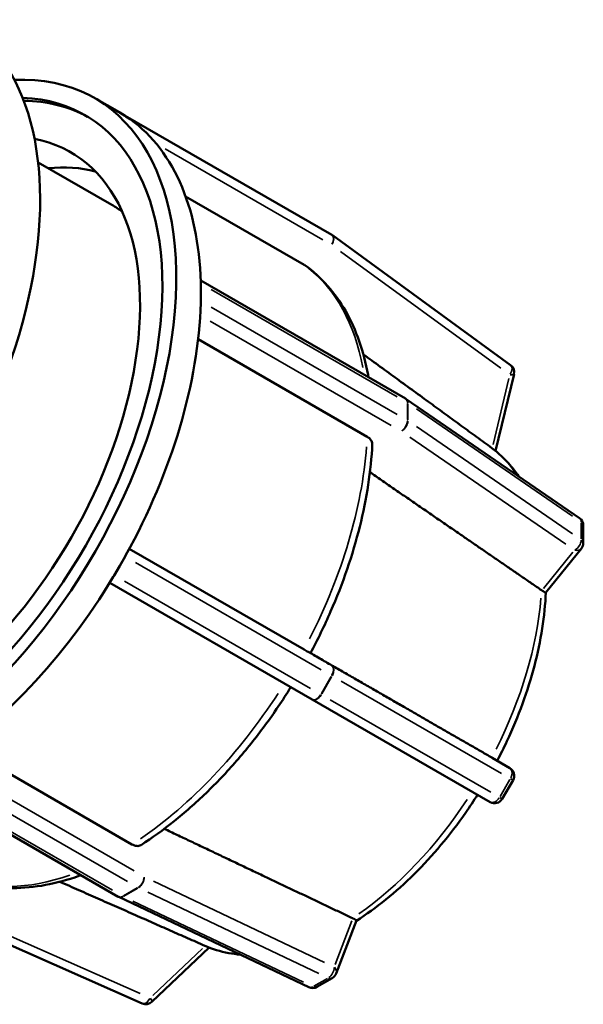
# Model space of a CAD drawing. Header units: millimetres. Extents: x 0 to 898, y -84 to 594.
# Tile 8 of 9: x 638 to 679, y 440 to 512. Entities that reach past the tile are written whole.
import ezdxf

# ---------------------------------------------------------------- set-up
doc = ezdxf.new("R2010")
doc.units = ezdxf.units.MM
doc.layers.add('Visible (ANSI)', color=7, linetype='Continuous', lineweight=50)
doc.layers.add('Visible Narrow (ANSI)', color=7, linetype='Continuous', lineweight=35)

msp = doc.modelspace()

# ---------------------------------------------------------------- linework, layer by layer
at = {"layer": 'Visible (ANSI)'}
for p, q in [((643.934, 505.846), (645.723, 504.816)), ((645.357, 505.028), (660.378, 496.379)), ((645.75, 504.8), (645.358, 505.028)), ((646.143, 504.572), (645.75, 504.8)), ((639.818, 501.177), (645.168, 498.097)), ((659.153, 493.744), (650.546, 498.701)), ((660.379, 496.377), (661.164, 495.922)), ((674.177, 486.452), (661.22, 495.886)), ((651.639, 492.591), (666.54, 484.01)), ((651.653, 491.723), (651.653, 492.365)), ((651.653, 491.082), (651.653, 491.723)), ((663.745, 481.242), (651.451, 488.321)), ((673.088, 480.206), (674.423, 485.786)), ((666.583, 483.983), (679.186, 475.333)), ((679.464, 474.806), (679.464, 473.522)), ((646.448, 473.098), (659.153, 465.781)), ((676.734, 469.925), (679.321, 473.119)), ((645.75, 471.849), (646.143, 472.529)), ((645.358, 471.169), (645.75, 471.849)), ((659.739, 462.15), (645.021, 470.626)), ((672.696, 454.693), (659.739, 462.15)), ((634.355, 458.697), (646.643, 451.621)), ((674.123, 457.159), (672.843, 457.909)), ((645.646, 447.818), (630.744, 456.399)), ((674.354, 456.287), (673.569, 454.927)), ((659.503, 441.238), (645.691, 447.794)), ((632.725, 446.528), (647.391, 440.055)), ((661.484, 442.225), (662.965, 446.076)), ((648.089, 440.175), (652.254, 444.123)), ((661.207, 441.901), (660.096, 441.261))]:
    msp.add_line(p, q, dxfattribs=at)
for centre, start, end in [((660.843, 495.368), 53.9434, 59.87236), ((673.8, 485.935), 346.54601, 53.9434), ((666.221, 483.455), 55.53877, 60.06401), ((678.824, 474.806), 0, 55.53877), ((678.824, 473.522), 321.00096, 0), ((673.8, 456.607), 329.99996, 59.66988), ((673.015, 455.247), 240.07667, 329.99996), ((645.966, 448.372), 240.06401, 244.60591), ((660.887, 442.455), 299.93599, 338.96791), ((659.777, 441.816), 244.60591, 299.93599), ((647.649, 440.64), 246.18316, 313.46429)]:
    msp.add_arc(centre, 0.64, start, end, dxfattribs=at)
for centre, major_axis, start_param, end_param in [((619.812, 486.849), (-14.222, -24.698), 0, 3.141593), ((629.711, 481.149), (14.222, 24.698), 2.787562, 6.637216), ((629.711, 481.149), (13.511, 23.463), 2.846407, 6.578371), ((630.1, 480.925), (13.511, 23.463), 0.014337, 0.313144), ((645.038, 504.474), (0.319, 0.555), 6.281252, 6.35088), ((631.5, 480.118), (14.222, 24.698), 6.281252, 6.283185), ((631.5, 480.118), (14.222, 24.698), 6.24888, 6.281252), ((645.823, 504.018), (0.319, 0.555), 6.064815, 6.281252), ((631.5, 480.118), (14.222, 24.698), 5.528225, 6.24888), ((630.1, 480.925), (12.089, 20.993), 2.942932, 6.481846), ((633.989, 478.685), (12.089, 20.993), 0.160924, 0.390642), ((633.989, 478.685), (11.178, 19.411), 6.211749, 6.283185), ((651.2, 492.105), (-0.319, -0.555), 2.354261, 2.570697), ((631.5, 480.118), (-14.222, -24.698), 2.354261, 2.386633), ((631.5, 480.118), (-14.222, -24.698), 2.321889, 2.354261), ((631.5, 480.118), (-14.222, -24.698), 1.601235, 2.321889), ((651.2, 490.821), (-0.319, -0.555), 2.137824, 2.354261), ((631.5, 480.118), (-14.222, -24.698), 1.568863, 1.601235), ((645.823, 472.714), (-0.319, -0.555), 1.568863, 1.785299), ((631.5, 480.118), (-14.222, -24.698), 1.536491, 1.568863), ((631.5, 480.118), (-14.222, -24.698), 0.815836, 1.536491), ((645.038, 471.355), (-0.319, -0.555), 1.352426, 1.568863)]:
    msp.add_ellipse(centre, major_axis=major_axis, ratio=0.578093, start_param=start_param, end_param=end_param, dxfattribs=at)
for points in [[(659.224, 493.698), (659.2, 493.715), (659.177, 493.731), (659.153, 493.744)], [(672.822, 480.414), (672.819, 480.416), (672.816, 480.418), (672.812, 480.421)], [(676.451, 470.069), (676.443, 470.076), (676.434, 470.082), (676.424, 470.088)], [(672.812, 457.926), (672.822, 457.921), (672.831, 457.915), (672.84, 457.91)], [(672.84, 457.91), (672.841, 457.91), (672.842, 457.909), (672.843, 457.909)], [(662.667, 446.26), (662.677, 446.255), (662.687, 446.251), (662.697, 446.246)], [(651.932, 444.254), (651.933, 444.253), (651.935, 444.252), (651.937, 444.252)]]:
    msp.add_open_spline(points, degree=3, dxfattribs=at)
for points, knots in [([(659.224, 493.698), (659.82, 493.271), (660.369, 492.773), (661.359, 491.652), (661.801, 491.03), (662.57, 489.68), (662.898, 488.952), (663.44, 487.408), (663.655, 486.591), (663.823, 485.679), (663.834, 485.621), (663.844, 485.562)], [0.8409914, 0.8409914, 0.8409914, 0.8409914, 0.9756823, 0.9756823, 1.1103732, 1.1103732, 1.2450641, 1.2450641, 1.379755, 1.379755, 1.3889571, 1.3889571, 1.3889571, 1.3889571]), ([(664.119, 480.701), (664.119, 480.708), (664.119, 480.714), (664.119, 480.812), (664.082, 480.919), (663.962, 481.087), (663.856, 481.178), (663.745, 481.242)], [-0.09817514, -0.09817514, -0.09817514, -0.09817514, -0.09477078, -0.09477078, -0.04736666, -0.04736666, 0, 0, 0, 0]), ([(664.119, 480.701), (664.073, 479.738), (663.973, 478.751), (663.667, 476.746), (663.462, 475.728), (662.949, 473.678), (662.643, 472.646), (661.935, 470.584), (661.533, 469.554), (660.641, 467.515), (660.151, 466.505), (659.621, 465.513)], [1.6272604, 1.6272604, 1.6272604, 1.6272604, 1.7616913, 1.7616913, 1.8961223, 1.8961223, 2.0305533, 2.0305533, 2.1649843, 2.1649843, 2.2994153, 2.2994153, 2.2994153, 2.2994153]), ([(672.822, 480.414), (673.305, 480.052), (673.748, 479.633), (674.358, 478.917), (674.557, 478.656), (674.743, 478.383)], [0.8535414, 0.8535414, 0.8535414, 0.8535414, 0.9865811, 0.9865811, 1.056978, 1.056978, 1.056978, 1.056978]), ([(676.74, 469.932), (676.667, 468.22), (676.383, 466.419), (675.424, 462.765), (674.747, 460.913), (673.681, 458.636), (673.447, 458.165), (673.202, 457.698)], [1.6208384, 1.6208384, 1.6208384, 1.6208384, 1.9142959, 1.9142959, 2.2088558, 2.2088558, 2.2864601, 2.2864601, 2.2864601, 2.2864601]), ([(676.734, 469.925), (676.728, 469.917), (676.716, 469.916), (676.669, 469.932), (676.63, 469.952), (676.555, 469.998), (676.53, 470.014), (676.487, 470.044), (676.469, 470.056), (676.451, 470.069)], [-0.20523666, -0.20523666, -0.20523666, -0.20523666, -0.17704994, -0.17704994, -0.14319916, -0.14319916, -0.12882892, -0.12882892, -0.12007383, -0.12007383, -0.12007383, -0.12007383]), ([(659.153, 465.781), (659.265, 465.717), (659.378, 465.652), (659.523, 465.569), (659.582, 465.535), (659.615, 465.516), (659.62, 465.514), (659.62, 465.514)], [0, 0, 0, 0, 0.0473667, 0.0473667, 0.0947708, 0.0947708, 0.1152317, 0.1152317, 0.1152317, 0.1152317]), ([(658.193, 463.04), (657.6, 462.088), (656.972, 461.16), (655.653, 459.37), (654.962, 458.508), (653.532, 456.865), (652.791, 456.084), (651.273, 454.618), (650.495, 453.932), (648.913, 452.668), (648.109, 452.089), (647.299, 451.569)], [2.4131887, 2.4131887, 2.4131887, 2.4131887, 2.5474052, 2.5474052, 2.681837, 2.681837, 2.8162687, 2.8162687, 2.9507005, 2.9507005, 3.0851322, 3.0851322, 3.0851322, 3.0851322]), ([(671.773, 455.224), (671.494, 454.784), (671.206, 454.351), (669.772, 452.294), (668.507, 450.783), (665.824, 448.129), (664.407, 446.984), (662.962, 446.068)], [2.4266834, 2.4266834, 2.4266834, 2.4266834, 2.5034157, 2.5034157, 2.7979755, 2.7979755, 3.0914877, 3.0914877, 3.0914877, 3.0914877]), ([(646.643, 451.621), (646.755, 451.557), (646.886, 451.511), (647.092, 451.491), (647.204, 451.514), (647.288, 451.563), (647.293, 451.566), (647.299, 451.569)], [0, 0, 0, 0, 0.04736666, 0.04736666, 0.09477078, 0.09477078, 0.09795901, 0.09795901, 0.09795901, 0.09795901]), ([(642.936, 449.378), (642.887, 449.361), (642.838, 449.343), (641.971, 449.038), (641.158, 448.817), (639.551, 448.52), (638.758, 448.442), (637.206, 448.439), (636.447, 448.512), (634.984, 448.815), (634.279, 449.044), (633.613, 449.35)], [3.3245491, 3.3245491, 3.3245491, 3.3245491, 3.3326308, 3.3326308, 3.4673228, 3.4673228, 3.6020148, 3.6020148, 3.7367068, 3.7367068, 3.8713987, 3.8713987, 3.8713987, 3.8713987]), ([(662.697, 446.246), (662.699, 446.246), (662.7, 446.245), (662.725, 446.234), (662.746, 446.224), (662.798, 446.199), (662.826, 446.185), (662.912, 446.137), (662.948, 446.112), (662.966, 446.087), (662.967, 446.081), (662.965, 446.076)], [-0.10772231, -0.10772231, -0.10772231, -0.10772231, -0.10729005, -0.10729005, -0.1006587, -0.1006587, -0.08992777, -0.08992777, -0.06225228, -0.06225228, -0.05141806, -0.05141806, -0.05141806, -0.05141806]), ([(654.517, 443.604), (654.234, 443.63), (653.954, 443.669), (653.074, 443.835), (652.491, 444.012), (651.937, 444.252)], [3.6650502, 3.6650502, 3.6650502, 3.6650502, 3.7258341, 3.7258341, 3.8588497, 3.8588497, 3.8588497, 3.8588497])]:
    msp.add_open_spline(points, degree=3, knots=knots, dxfattribs=at)
for points, weights in [([(672.812, 480.421), (668.275, 483.726), (663.469, 487.226)], [1, 1.00058277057, 1.00034330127]), ([(676.424, 470.088), (670.428, 474.205), (663.944, 478.657)], [1, 1.00079200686, 1.00006538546]), ([(659.623, 465.517), (666.482, 461.57), (672.812, 457.926)], [1.00002537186, 1.00081320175, 1]), ([(648.993, 452.748), (656.097, 449.378), (662.667, 446.26)], [1.0000659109, 1.0007917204, 1]), ([(641.398, 448.901), (646.816, 446.511), (651.932, 444.254)], [1.00034527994, 1.00058034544, 1])]:
    msp.add_rational_spline(points, weights, degree=2, dxfattribs=at)
at = {"layer": 'Visible Narrow (ANSI)'}
for p, q in [((646.109, 504.595), (659.627, 496.811)), ((660.412, 496.355), (646.894, 504.14)), ((649.055, 502.156), (660.526, 495.55)), ((660.417, 496.355), (661.124, 495.945)), ((661.811, 494.711), (673.472, 486.221)), ((652.404, 491.933), (665.922, 484.148)), ((665.922, 482.865), (652.404, 490.649)), ((652.334, 489.645), (665.49, 482.069)), ((674.056, 485.482), (672.904, 480.667)), ((666.673, 483.651), (666.673, 482.496)), ((666.711, 482.473), (666.711, 483.628)), ((667.341, 483.259), (678.684, 475.475)), ((678.684, 474.192), (667.341, 481.976)), ((666.851, 481.216), (678.194, 473.431)), ((679.314, 474.978), (679.314, 473.823)), ((660.427, 465.043), (647.181, 472.67)), ((678.705, 472.852), (676.57, 470.216)), ((646.894, 472.096), (660.412, 464.311)), ((659.627, 462.952), (646.109, 470.736)), ((661.124, 463.811), (660.417, 462.587)), ((660.456, 462.565), (661.162, 463.789)), ((673.472, 457.534), (661.811, 464.246)), ((661.849, 463.484), (673.511, 456.772)), ((672.726, 455.413), (661.064, 462.124)), ((646.798, 449.693), (633.643, 457.268)), ((672.904, 457.873), (674.056, 457.199)), ((632.806, 456.705), (646.325, 448.921)), ((645.215, 448.281), (631.696, 456.066)), ((674.119, 456.331), (673.413, 455.108)), ((660.649, 443.044), (648.219, 448.944)), ((647.02, 448.456), (646.021, 447.881)), ((646.061, 447.86), (647.06, 448.436)), ((647.806, 448.14), (660.236, 442.239)), ((659.126, 441.6), (646.696, 447.5)), ((647.236, 440.778), (634.037, 446.604)), ((662.629, 446.07), (661.408, 442.892)), ((651.764, 444.051), (648.169, 440.644)), ((660.871, 441.879), (659.872, 441.304))]:
    msp.add_line(p, q, dxfattribs=at)
for centre, major_axis, ratio, start_param, end_param in [((660.843, 495.368), (0.321, 0.554), 0.815969, 0.000136, 0.002593), ((660.843, 495.368), (0.319, 0.555), 0.578093, 4.788995, 6.202712), ((660.843, 495.368), (0.377, 0.517), 0.576031, 4.847691, 6.207633), ((645.635, 471.979), (12.8, 22.228), 0.578093, 5.690165, 6.197483), ((673.8, 485.935), (0.377, 0.517), 0.576031, 4.847691, 6.207633), ((673.8, 485.935), (0.622, -0.149), 0.199202, 5.348491, 6.233991), ((666.221, 483.455), (0.319, 0.555), 0.578093, 5.53522, 6.243819), ((666.221, 483.455), (0.362, 0.528), 0.626277, 5.580459, 6.2462), ((666.221, 483.455), (0.64, 0), 0.575862, 0.702495, 0.781035), ((666.221, 482.171), (-0.319, -0.555), 0.578093, 0.862004, 2.275721), ((666.221, 482.171), (0.362, 0.528), 0.626277, 4.051217, 5.464934), ((666.221, 482.171), (-0.64, 0), 0.575862, 3.844088, 3.922627), ((645.635, 471.979), (-12.8, -22.228), 0.578093, 1.658158, 2.264965), ((661.66, 462.751), (10.444, 18.137), 0.578093, 6.009083, 6.202374), ((678.824, 474.806), (0.362, 0.528), 0.626277, 5.580459, 6.2462), ((678.824, 474.806), (0.64, 0), 0.575862, 0.034907, 0.663225), ((678.824, 473.522), (-0.362, -0.528), 0.626277, 0.909624, 2.323341), ((678.824, 473.522), (0.64, 0), 0.575862, 0.034907, 0.663225), ((678.824, 473.522), (0.497, -0.403), 0.740949, 5.304319, 6.231666), ((661.66, 462.751), (-10.444, -18.137), 0.578093, 1.669458, 2.253666), ((660.843, 464.065), (0.319, 0.555), 0.578093, 4.788995, 6.202712), ((660.843, 464.065), (0.319, 0.555), 0.64701, 4.788859, 6.202576), ((660.843, 464.065), (0.554, -0.32), 0.001578, 5.333143, 5.411683), ((645.635, 471.979), (-12.8, -22.228), 0.578093, 0.872752, 1.479406), ((660.058, 462.705), (-0.319, -0.555), 0.578093, 0.078443, 1.490419), ((660.058, 462.705), (-0.319, -0.555), 0.64701, 0.078436, 1.490291), ((660.058, 462.705), (-0.554, 0.32), 0.001578, 2.19155, 2.27009), ((673.8, 456.607), (0.323, 0.552), 0.96448, 0.000299, 0.005675), ((673.8, 456.607), (0.319, 0.555), 0.64701, 4.788859, 6.202576), ((673.8, 456.607), (0.554, -0.32), 0.001578, 5.459403, 6.239828), ((661.66, 462.751), (-10.444, -18.137), 0.578093, 0.884034, 1.467789), ((673.015, 455.247), (-0.319, -0.555), 0.64701, 0.078436, 1.490291), ((673.015, 455.247), (0.554, -0.32), 0.001578, 5.459403, 6.239828), ((645.635, 471.979), (-12.8, -22.228), 0.578093, 0.081779, 0.588099), ((647.076, 449.012), (-0.319, -0.555), 0.578093, 0.862004, 2.275721), ((647.076, 449.012), (0.274, 0.578), 0.626083, 3.95581, 5.369526), ((647.076, 449.012), (0.319, -0.555), 0.578093, 5.504084, 5.582624), ((645.966, 448.372), (-0.319, -0.555), 0.578093, 0.039173, 0.744291), ((645.966, 448.372), (-0.274, -0.578), 0.626083, 0.036784, 0.698893), ((645.966, 448.372), (-0.319, 0.555), 0.578093, 2.362492, 2.441031), ((661.66, 462.751), (-10.444, -18.137), 0.578093, 0.076435, 0.260574), ((660.887, 442.455), (-0.274, -0.578), 0.626083, 0.814217, 2.227934), ((660.887, 442.455), (0.597, -0.23), 0.738852, 0.051556, 0.979562), ((660.887, 442.455), (0.319, -0.555), 0.578093, 5.621797, 6.248375), ((659.777, 441.816), (-0.274, -0.578), 0.626083, 0.036784, 0.698893), ((659.777, 441.816), (0.319, -0.555), 0.578093, 5.621797, 6.248375), ((647.649, 440.64), (-0.258, -0.585), 0.575756, 0.07536, 1.431848), ((647.649, 440.64), (0.44, -0.465), 0.196237, 0.049149, 0.933823)]:
    msp.add_ellipse(centre, major_axis=major_axis, ratio=ratio, start_param=start_param, end_param=end_param, dxfattribs=at)

doc.saveas('drawing.dxf')
